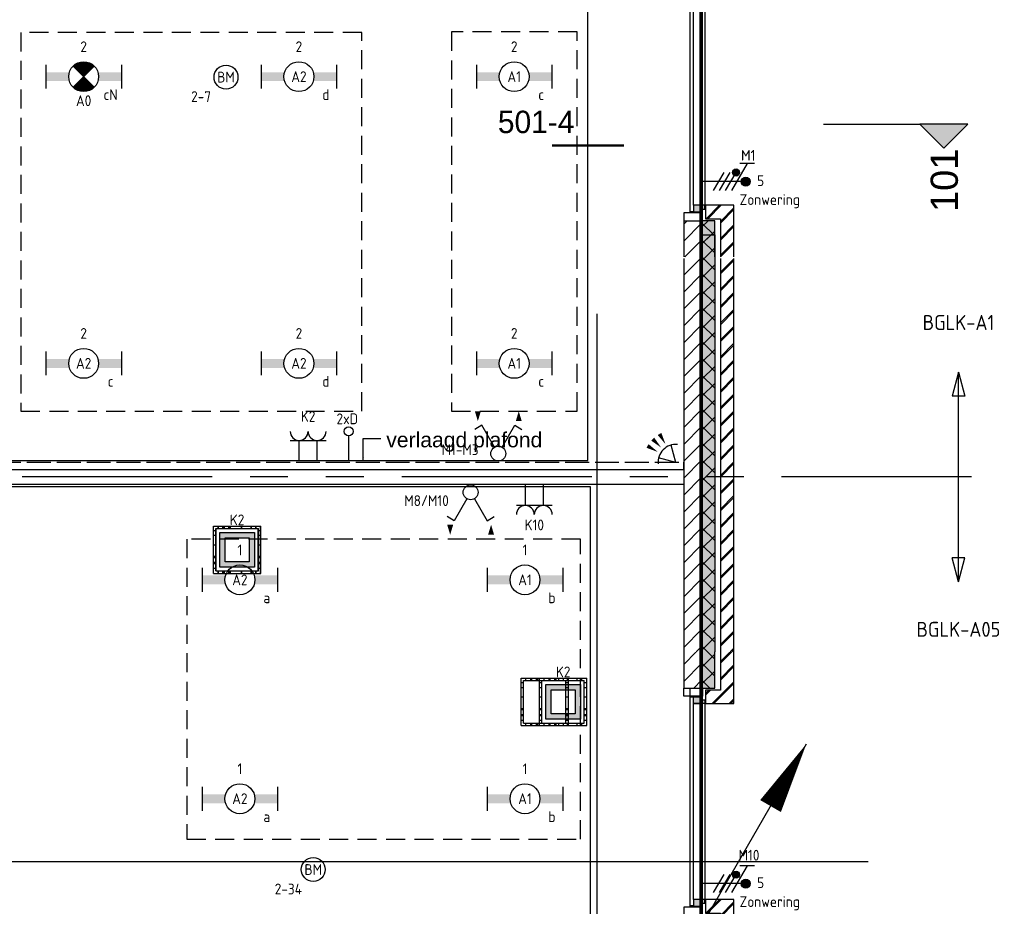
# Model space of a CAD drawing. Header units: millimetres. Extents: x -38031 to 110605, y -22066 to 88711.
# Tile 144 of 150: x 93503 to 101736, y 25475 to 32882. Entities that reach past the tile are written whole.
import ezdxf
from ezdxf.enums import TextEntityAlignment as Align

# ---------------------------------------------------------------- set-up
doc = ezdxf.new("R2010")
doc.units = ezdxf.units.MM
doc.header["$LTSCALE"] = 50
doc.set_wipeout_variables(frame=1)
for name, pattern in [('E_GOOT3', [5, 4, -1]), ('HIDDEN', [9.525, 6.35, -3.175]), ('HIDDEN2', [4.7625, 3.175, -1.5875]), ('PHANTOM', [63.5, 31.75, -6.35, 6.35, -6.35, 6.35, -6.35]), ('STYLE_06', [1.04164, 0.625, -0.20828, 0.06943, -0.13893])]:
    doc.linetypes.add(name, pattern=pattern)
for name, color, linetype in [('AB$1A---_ATTRIB050', 8, 'Continuous'), ('AL$1A---_ALGEMEEN', 8, 'Continuous'), ('AM$1A---_ARCERING', 8, 'Continuous'), ('AT$1A---_TEKST100', 8, 'Continuous'), ('Bouwkundig', 8, 'Continuous'), ('brandscheiding', 5, 'HIDDEN'), ('EB6511--_ATTRIB', 2, 'Continuous'), ('EL6121--', 3, 'Continuous'), ('EL6131--_WG', 3, 'Continuous'), ('EL6212--_S', 4, 'Continuous'), ('EL6222--', 3, 'Continuous'), ('EL6311--', 3, 'Continuous'), ('EL6311--nv', 3, 'Continuous'), ('EL6322--', 3, 'Continuous'), ('EL6441--', 3, 'Continuous'), ('EL6511--', 3, 'Continuous'), ('EL6521--', 3, 'Continuous'), ('Kastenscheiding', 4, 'PHANTOM'), ('LICHT_TEXT018', 1, 'Continuous'), ('stramien', 1, 'Continuous'), ('versterkte strook', 7, 'Continuous'), ('Vloerdoos', 3, 'Continuous'), ('Vloerdoos (1e)', 51, 'Continuous'), ('Vloerdoos OUD', 51, 'Continuous'), ('Zonwering', 3, 'Continuous'), ('Zonwering_FRZ', 7, 'Continuous')]:
    doc.layers.add(name, color=color, linetype=linetype)
doc.styles.add('Arial', font='ARIAL.TTF')
doc.styles.add('BURO-018', font='iso.shx', dxfattribs={"height": 90})
doc.styles.add('BURO-025', font='ISO.shx', dxfattribs={"height": 125})
doc.styles.add('buro-035', font='ISO.shx', dxfattribs={"height": 175})
doc.styles.add('Geneva', font='txt')
doc.styles.add('NORATT', font='isocp.shx')
doc.styles.get("Standard").update_dxf_attribs({"font": 'iso.shx'})
pattern_1 = [(45, (0, 0), (70.7107, -70.7107), []), (45, (7.07, -7.07), (70.7107, -70.7107), [])]
pattern_2 = [(135, (0, 0), (70.7107, 70.7107), []), (45, (299.34, -299.34), (70.7107, -70.7107), [])]
pattern_3 = [(45, (0, 0), (70.7107, -70.7107), [])]

# ---------------------------------------------------------------- blocks, each defined once
blk = doc.blocks.new('E00060')
at = {"color": 0, "linetype": 'Continuous'}
for q in [(-1.5, 3.6), (1.5, 3.6)]:
    blk.add_line((0, 1), q, dxfattribs=at)
blk.add_arc((0, 1), 3, 40.5288, 139.4712, dxfattribs=at)
for points in [[(-1.76, 6.21), (-1.08, 6.39), (-0.91, 4.38)], [(-0.35, 6.49), (0.35, 6.49), (0, 4.5)], [(1.08, 6.39), (1.76, 6.21), (0.91, 4.38)]]:
    blk.add_solid(points, dxfattribs=at)
at = {"color": 0, "linetype": 'Continuous', "style": 'BURO-018'}
for tag, p in [('E_TEXT1', (0, 9)), ('E_TEXT2', (5, 4))]:
    blk.add_attdef(tag, text='', height=1.8, dxfattribs=at).set_placement(p, align=Align.MIDDLE)
at = {"color": 0, "linetype": 'Continuous', "style": 'BURO-018', "flags": 1}
blk.add_attdef('E_MATCODE', text='', height=1.8, dxfattribs=at).set_placement((0, 0), align=Align.MIDDLE)
blk = doc.blocks.new('111405A')
at = {"color": 0, "linetype": 'Continuous'}
for p, q in [((-2.74, 7), (-3.95, 6.3)), ((-0.62, 3.33), (-2.74, 7)), ((0.62, 3.33), (2.74, 7)), ((2.74, 7), (3.95, 6.3))]:
    blk.add_line(p, q, dxfattribs=at)
at = {"color": 0}
for points in [[(-3.42, 7.67, 0, 1, 0), (-3.42, 9.33, 1, 1, 0)], [(3.42, 9.33, 0, 1, 0), (3.42, 7.67, 1, 1, 0)]]:
    blk.add_lwpolyline(points, format="xyseb", dxfattribs=at)
at = {"color": 0, "linetype": 'Continuous'}
blk.add_circle((0, 2.25), 1.25, dxfattribs=at)
at = {"color": 0, "linetype": 'Continuous', "style": 'BURO-018', "flags": 1}
blk.add_attdef('E_MATCODE', text='', height=1.8, dxfattribs=at).set_placement((0, 0), align=Align.MIDDLE)
blk = doc.blocks.new('VLOERDOOS')
at = {"layer": 'Vloerdoos'}
for p, q in [((0, 395), (395, 395)), ((0, 395), (0, 0)), ((0, 355), (20, 355)), ((20, 375), (20, 20)), ((20, 375), (375, 375)), ((40, 375), (40, 395)), ((80, 375), (80, 395)), ((90, 375), (90, 395)), ((130, 375), (130, 395)), ((140, 375), (140, 395)), ((235, 375), (235, 395)), ((315, 375), (315, 395)), ((355, 375), (355, 395)), ((375, 375), (375, 20)), ((375, 355), (395, 355)), ((395, 395), (395, 0)), ((0, 315), (20, 315)), ((0, 305), (20, 305)), ((0, 265), (20, 265)), ((0, 255), (20, 255)), ((375, 315), (395, 315)), ((375, 305), (395, 305)), ((375, 265), (395, 265)), ((375, 255), (395, 255)), ((0, 160), (20, 160)), ((375, 160), (395, 160)), ((0, 80), (20, 80)), ((0, 40), (20, 40)), ((0, 0), (395, 0)), ((20, 20), (375, 20)), ((40, 0), (40, 20)), ((80, 0), (80, 20)), ((90, 0), (90, 20)), ((130, 0), (130, 20)), ((140, 0), (140, 20)), ((235, 0), (235, 20)), ((315, 0), (315, 20)), ((355, 0), (355, 20)), ((375, 80), (395, 80)), ((375, 40), (395, 40))]:
    blk.add_line(p, q, dxfattribs=at)
blk = doc.blocks.new('E00126')
at = {"color": 0, "linetype": 'Continuous'}
for p, q in [((-3, 4.5), (3, 4.5)), ((-1.5, 1), (-1.5, 4.5)), ((1.5, 1), (1.5, 4.5))]:
    blk.add_line(p, q, dxfattribs=at)
for centre in [(-1.5, 6), (1.5, 6)]:
    blk.add_arc(centre, 1.5, 180, 0, dxfattribs=at)
at = {"color": 0, "linetype": 'Continuous', "style": 'BURO-018'}
for tag, p in [('E_GKAST', (0, 11.5)), ('E_GROEP', (0, 8.5)), ('E_SGROEP', (4.5, 8.5))]:
    blk.add_attdef(tag, text='', height=1.8, dxfattribs=at).set_placement(p, align=Align.MIDDLE)
at = {"color": 0, "linetype": 'Continuous', "style": 'BURO-018', "flags": 1}
for tag, p in [('E_VERMCODE', (13, 8.5)), ('E_MATCODE', (0, 0))]:
    blk.add_attdef(tag, text='', height=1.8, dxfattribs=at).set_placement(p, align=Align.MIDDLE)
blk = doc.blocks.new('1115B6630')
at = {"color": 0}
for p, q in [((-6.3, 2), (-6.3, -2)), ((6.3, 2), (6.3, -2))]:
    blk.add_line(p, q, dxfattribs=at)
at = {"color": 0, "linetype": 'Continuous'}
blk.add_circle((0, 0), 2.5, dxfattribs=at)
at = {"color": 0}
for points in [[(-2.5, 0.75), (-6.3, 0.75), (-2.5, -0.75), (-6.3, -0.75)], [(2.5, 0.75), (6.3, 0.75), (2.5, -0.75), (6.3, -0.75)]]:
    blk.add_solid(points, dxfattribs=at)
at = {"color": 0, "linetype": 'Continuous', "style": 'BURO-018'}
for tag, p in [('E_GKAST', (0, 8)), ('E_GROEP', (0, 5)), ('E_SGROEP', (4.5, 5)), ('E_ARMCODE', (0, 0)), ('E_SLET', (4.5, -3))]:
    blk.add_attdef(tag, text='', height=1.8, dxfattribs=at).set_placement(p, align=Align.MIDDLE)
blk = doc.blocks.new('E00018')
at = {"color": 0, "linetype": 'Continuous'}
for p, q in [((-1.77, -1.77), (1.77, 1.77)), ((1.77, -1.77), (-1.77, 1.77))]:
    blk.add_line(p, q, dxfattribs=at)
at = {"color": 0, "linetype": 'Continuous', "const_width": 2.5}
for points in [[(-0.88, 0.88, -0.198912), (0, 1.25, -0.198912), (0.88, 0.88, -1)], [(-0.88, -0.88, 0.198912), (0, -1.25, 0.198912), (0.88, -0.88, 1)]]:
    blk.add_lwpolyline(points, format="xyb", dxfattribs=at)
blk = doc.blocks.new('1115B6630-NO1')
at = {"color": 0}
for p, q in [((-6.3, 2), (-6.3, -2)), ((6.3, 2), (6.3, -2))]:
    blk.add_line(p, q, dxfattribs=at)
at = {"color": 0, "linetype": 'Continuous'}
blk.add_circle((0, 0), 2.5, dxfattribs=at)
at = {"color": 0}
for points in [[(-2.5, 0.75), (-6.3, 0.75), (-2.5, -0.75), (-6.3, -0.75)], [(2.5, 0.75), (6.3, 0.75), (2.5, -0.75), (6.3, -0.75)]]:
    blk.add_solid(points, dxfattribs=at)
at = {"color": 0, "zscale": 50}
blk.add_blockref('E00018', (0, 0), dxfattribs=at)
at = {"color": 0, "linetype": 'Continuous', "style": 'BURO-018'}
for tag, p in [('E_GKAST', (0, 8)), ('E_GROEP', (0, 5)), ('E_SGROEP', (4.5, 5)), ('E_ARMCODE', (0, 0)), ('E_SLET', (4.5, -3))]:
    blk.add_attdef(tag, text='', height=1.8, dxfattribs=at).set_placement(p, align=Align.MIDDLE)
blk = doc.blocks.new('E00139')
at = {"color": 0, "linetype": 'Continuous'}
blk.add_line((0, 5.25), (0, 1), dxfattribs=at)
blk.add_circle((0, 6), 0.75, dxfattribs=at)
at = {"color": 7, "style": 'BURO-018'}
for tag, p in [('E_COMMENT1', (0, 12)), ('E_DCOM1', (0, 9))]:
    blk.add_attdef(tag, text='', height=1.8, dxfattribs=at).set_placement(p, align=Align.MIDDLE)
at = {"color": 0, "style": 'BURO-018'}
blk.add_attdef('E_TEXT1', text='', height=1.8, dxfattribs=at).set_placement((2.5, 6), align=Align.MIDDLE)
at = {"color": 0, "linetype": 'Continuous', "style": 'BURO-018', "flags": 1}
blk.add_attdef('E_MATCODE', text='', height=1.8, dxfattribs=at).set_placement((0, 0), align=Align.MIDDLE)
blk = doc.blocks.new('E00123')
at = {"color": 0, "linetype": 'Continuous'}
blk.add_circle((0, 0), 2, dxfattribs=at)
at = {"color": 0, "linetype": 'Continuous', "style": 'BURO-018'}
for tag, p in [('E_TEXT1', (0, 4.5)), ('E_TEXT2', (0, 0))]:
    blk.add_attdef(tag, text='', height=1.8, dxfattribs=at).set_placement(p, align=Align.MIDDLE)
at = {"color": 0, "linetype": 'Continuous', "style": 'BURO-018', "flags": 1}
blk.add_attdef('E_MATCODE', (0, 0), '', height=1.8, dxfattribs=at)
blk = doc.blocks.new('E00414')
at = {"color": 0, "linetype": 'Continuous'}
for p, q in [((-2.9, -2.9), (-2.9, 2.9)), ((-2.9, 2.9), (2.9, 2.9)), ((-2, 2), (2, 2)), ((-2, -2), (-2, 2)), ((2, 2), (2, -2)), ((2.9, 2.9), (2.9, -2.9)), ((2.9, -2.9), (-2.9, -2.9)), ((2, -2), (-2, -2))]:
    blk.add_line(p, q, dxfattribs=at)
at = {"color": 0}
for points in [[(-2.9, 2.9), (2.9, 2.9), (-2, 2), (2, 2)], [(-2, -2), (-2.9, -2.9), (-2, 2), (-2.9, 2.9)], [(2, 2), (2.9, 2.9), (2, -2), (2.9, -2.9)], [(2, -2), (2.9, -2.9), (-2, -2), (-2.9, -2.9)]]:
    blk.add_solid(points, dxfattribs=at)
at = {"color": 0, "linetype": 'Continuous', "style": 'BURO-018'}
for tag, p in [('E_GKAST', (0, 8)), ('E_GROEP', (0, 5)), ('E_SGROEP', (4.5, 5))]:
    blk.add_attdef(tag, text='', height=1.8, dxfattribs=at).set_placement(p, align=Align.MIDDLE)
at = {"color": 0, "linetype": 'Continuous', "style": 'BURO-018', "flags": 1}
for tag, p in [('E_VERMCODE', (13, 5)), ('E_MATCODE', (0, 0))]:
    blk.add_attdef(tag, text='', height=1.8, dxfattribs=at).set_placement(p, align=Align.MIDDLE)
blk = doc.blocks.new('E00160')
at = {"color": 0, "linetype": 'Continuous'}
for p, q in [((-17.5, 0), (-13.5, 1.07)), ((-17.5, 0), (17.5, 0)), ((-17.5, 0), (-13.5, -1.07)), ((-13.5, -1.07), (-13.5, 1.07)), ((17.5, 0), (13.5, 1.07)), ((13.5, -1.07), (13.5, 1.07)), ((17.5, 0), (13.5, -1.07))]:
    blk.add_line(p, q, dxfattribs=at)
at = {"color": 0, "linetype": 'Continuous', "style": 'buro-035'}
for tag, p in [('E_TEXT2', (-22.5, 0)), ('E_TEXT1', (22.5, 0))]:
    blk.add_attdef(tag, text='', height=3.5, dxfattribs=at).set_placement(p, align=Align.MIDDLE)
blk = doc.blocks.new('E00170')
at = {"color": 0, "linetype": 'Continuous'}
for q in [(5, 8.66), (-5, -8.66)]:
    blk.add_line((0, 0), q, dxfattribs=at)
for points in [[(5, 8.66, 0, 1, 0), (3.5, 6.062, 1, 1, 0)], [(-5, -8.66, 0, 1, 0), (-3.5, -6.062, 1, 1, 0)]]:
    blk.add_lwpolyline(points, format="xyseb", dxfattribs=at)
at = {"color": 0, "const_width": 0.5}
blk.add_lwpolyline([(-0.25, 0, 1), (0.25, 0, 1)], format="xyb", close=True, dxfattribs=at)
at = {"color": 0, "linetype": 'Continuous'}
blk.add_circle((0, 0), 0.5, dxfattribs=at)
blk = doc.blocks.new('zijdetail kozijn 2kops')
at = {"color": 0}
blk.add_wipeout([(-63, 420), (-130, 420), (-130, 262), (-63, 262)], dxfattribs=at).dxf.layer = 'AL$1A---_ALGEMEEN'
at = {"layer": 'AM$1A---_ARCERING', "linetype": 'Continuous', "lineweight": 0}
blk.add_hatch(color=256, dxfattribs=at).paths.add_polyline_path([(-54.2, 338), (-54.2, 366), (-56, 366), (-56, 266), (-31, 266), (-31, 243), (0, 243), (0, 338), (-22, 338)])
at = {"layer": 'AL$1A---_ALGEMEEN', "color": 0}
for points in [[(-63, 420), (-130, 420), (-130, 262), (-63, 262)], [(-54.2, 338), (-54.2, 366), (-56, 366), (-56, 266), (-31, 266), (-31, 243), (0, 243), (0, 338), (-22, 338)]]:
    blk.add_lwpolyline(points, close=True, dxfattribs=at)
blk = doc.blocks.new('31x_alu-bg-mk105a-p')
at = {"layer": 'AL$1A---_ALGEMEEN', "color": 0}
blk.add_line((-160, 1767), (-160, 2068.5), dxfattribs=at)
blk.add_lwpolyline([(-369.5, 1814), (-369.5, 1814), (-270, 1814), (-270, 2080.5)], dxfattribs=at)
at = {"color": 0}
blk.add_wipeout([(-276, 1637), (-276, 0), (-338, 0), (-338, 1637)], dxfattribs=at).dxf.layer = 'AL$1A---_ALGEMEEN'
at = {"layer": 'AL$1A---_ALGEMEEN', "color": 0}
blk.add_lwpolyline([(-276, 1637), (-276, 0), (-338, 0), (-338, 1637)], close=True, dxfattribs=at)
at = {"layer": 'AL$1A---_ALGEMEEN', "color": 0, "xscale": -1, "rotation": 90}
blk.add_blockref('zijdetail kozijn 2kops', (0, 1637), dxfattribs=at)
at = {"color": 0}
blk.add_wipeout([(-238, 0), (-238, -113), (-113, -113), (-113, -431.5), (0, -431.5), (0, 0)], dxfattribs=at).dxf.layer = 'AL$1A---_ALGEMEEN'
at = {"layer": 'AM$1A---_ARCERING', "linetype": 'Continuous', "lineweight": 0}
for points in [[(-160, 1767), (-160, 2068.5), (-270, 2068.5), (-270, 1767)], [(-160, -130), (-270, -130), (-270, -431.5), (-160, -431.5)]]:
    blk.add_hatch(color=256, dxfattribs=at).paths.add_polyline_path(points)
at = {"layer": 'AM$1A---_ARCERING', "linetype": 'Continuous', "lineweight": 5}
h = blk.add_hatch(dxfattribs=at)
h.set_pattern_fill('ISOLATIE', color=256, style=0, pattern_type=2)
h.set_pattern_definition(pattern_2)
h.paths.add_polyline_path([(-160, 1767), (-160, 2068.5), (-270, 2068.5), (-270, 1767)])
h = blk.add_hatch(dxfattribs=at)
h.set_pattern_fill('BAKSTEEN', color=256, style=0, pattern_type=2)
h.set_pattern_definition(pattern_1)
h.paths.add_polyline_path([(-238, 0), (-238, -113), (-113, -113), (-113, -431.5), (0, -431.5), (0, 0)])
h = blk.add_hatch(dxfattribs=at)
h.set_pattern_fill('ISOLATIE', color=256, style=0, pattern_type=2)
h.set_pattern_definition(pattern_2)
h.paths.add_polyline_path([(-160, -130), (-270, -130), (-270, -431.5), (-160, -431.5)])
at = {"layer": 'AL$1A---_ALGEMEEN', "color": 0}
for p, q in [((-370, 1812), (-370, -175)), ((-160, -431.5), (-160, -130))]:
    blk.add_line(p, q, dxfattribs=at)
at = {"layer": 'AL$1A---_ALGEMEEN', "color": 0, "flags": 128}
for points in [[(-270, 2068.5), (-270, 1767), (-160, 1767)], [(-238, 0), (-238, -113), (-113, -113), (-113, -431.5)], [(0, -431.5), (0, 0), (-238, 0)], [(-160, -130), (-270, -130), (-270, -431.5)]]:
    blk.add_lwpolyline(points, dxfattribs=at)
at = {"layer": 'AL$1A---_ALGEMEEN', "color": 0}
blk.add_lwpolyline([(-369.5, -177), (-369.5, -177), (-270, -177), (-270, -443.5)], dxfattribs=at)
at = {"color": 0}
for points in [[(-238, 1637), (0, 1637), (0, 2068.5), (-113, 2068.5), (-113, 1750), (-238, 1750)], [(-420, -130), (-420, -431.5), (-270, -431.5), (-270, -130)]]:
    blk.add_wipeout(points, dxfattribs=at).dxf.layer = 'AL$1A---_ALGEMEEN'
at = {"layer": 'AM$1A---_ARCERING', "linetype": 'Continuous', "lineweight": 5}
h = blk.add_hatch(dxfattribs=at)
h.set_pattern_fill('BAKSTEEN', color=256, style=0, pattern_type=2)
h.set_pattern_definition(pattern_1)
h.paths.add_polyline_path([(-238, 1637), (0, 1637), (0, 2068.5), (-113, 2068.5), (-113, 1750), (-238, 1750)])
h = blk.add_hatch(dxfattribs=at)
h.set_pattern_fill('KALKZANDSTEEN', color=256, style=0, pattern_type=2)
h.set_pattern_definition(pattern_3)
h.paths.add_polyline_path([(-420, -130), (-420, -431.5), (-270, -431.5), (-270, -130)])
at = {"layer": 'AL$1A---_ALGEMEEN', "color": 0}
blk.add_line((-420, -130), (-420, -431.5), dxfattribs=at)
at = {"layer": 'AL$1A---_ALGEMEEN', "color": 0, "flags": 128}
for points in [[(-238, 1637), (0, 1637), (0, 2068.5)], [(-113, 2068.5), (-113, 1750), (-238, 1750), (-238, 1637)], [(-270, -431.5), (-270, -130), (-420, -130)]]:
    blk.add_lwpolyline(points, dxfattribs=at)
at = {"layer": 'AL$1A---_ALGEMEEN', "color": 0, "rotation": 90}
blk.add_blockref('zijdetail kozijn 2kops', (0, 0), dxfattribs=at)
at = {"color": 0}
blk.add_wipeout([(-420, 2068.5), (-420, 1767), (-270, 1767), (-270, 2068.5)], dxfattribs=at).dxf.layer = 'AL$1A---_ALGEMEEN'
at = {"layer": 'AM$1A---_ARCERING', "linetype": 'Continuous', "lineweight": 5}
h = blk.add_hatch(dxfattribs=at)
h.set_pattern_fill('KALKZANDSTEEN', color=256, style=0, pattern_type=2)
h.set_pattern_definition(pattern_3)
edge = h.paths.add_edge_path()
edge.add_line((-420, 2068.5), (-420, 1767))
edge.add_line((-420, 1767), (-270, 1767))
edge.add_line((-270, 1767), (-270, 2068.5))
at = {"layer": 'AL$1A---_ALGEMEEN', "color": 0}
for p, q in [((-366, -54.2), (-366, 1691.2)), ((-243, 1637), (-243, 0))]:
    blk.add_line(p, q, dxfattribs=at)
blk.add_lwpolyline([(-420, 2068.5), (-420, 1767), (-270, 1767), (-270, 2068.5)], dxfattribs=at)
blk = doc.blocks.new('txt 1_100 verlaagd plafond')
at = {"layer": 'AL$1A---_ALGEMEEN', "color": 0}
for p, q in [((-1830, 0), (-1830, 182.6)), ((-1830, 182.6), (-1680, 182.6))]:
    blk.add_line(p, q, dxfattribs=at)
blk.add_solid([(-1830, 0), (-1836.7, 25), (-1823.3, 25)], dxfattribs=at)
at = {"layer": 'AT$1A---_TEKST100', "insert": (-983.5, 235.8), "char_height": 126.27, "attachment_point": 2, "line_spacing_factor": 0.967741, "style": 'Arial'}
blk.add_mtext('{\\C256;\\lverlaagd plafond}', dxfattribs=at)
blk = doc.blocks.new('detailnr plf hor')
at = {"layer": 'AL$1A---_ALGEMEEN', "color": 0, "lineweight": 50}
blk.add_line((300, 0), (-300, 0), dxfattribs=at)
at = {"layer": 'AT$1A---_TEKST100', "insert": (-752.8, 291.7), "char_height": 187.134, "attachment_point": 1, "line_spacing_factor": 1.057281, "style": 'Geneva'}
blk.add_mtext('{\\C256;\\l501-4}', dxfattribs=at)
blk = doc.blocks.new('drsnd pijl')
at = {"layer": 'AM$1A---_ARCERING', "linetype": 'Continuous', "lineweight": 0}
blk.add_hatch(color=256, dxfattribs=at).paths.add_polyline_path([(1005, 442.5), (200, 442.5), (0, 242.5), (-200, 442.5), (200, 442.5)])
at = {"layer": 'AL$1A---_ALGEMEEN', "color": 0}
blk.add_lwpolyline([(1005, 442.5), (200, 442.5), (0, 242.5), (-200, 442.5), (200, 442.5)], dxfattribs=at)
at = {"layer": 'AL$1A---_ALGEMEEN', "color": 0, "style": 'Arial'}
blk.add_attdef('peil', text='', height=227.3, rotation=90, dxfattribs=at).set_placement((170, -290.5), align=Align.BOTTOM_LEFT)
at = {"layer": 'AL$1A---_ALGEMEEN', "color": 0, "flags": 1}
blk.add_attdef('onderdeel', (-200, -699.6), '', height=227.3, dxfattribs=at)
blk = doc.blocks.new('200254 W 210e 19-03-2008')
at = {"layer": 'AL$1A---_ALGEMEEN', "xscale": 0.02, "yscale": 0.02, "zscale": 0.02}
for name, p in [('detailnr plf hor', (20999.83, 3652.55)), ('txt 1_100 verlaagd plafond', (20998.83, 3599.95)), ('31x_alu-bg-mk105a-p', (21024.25, 3526.58))]:
    blk.add_blockref(name, p, dxfattribs=at)
at = {"layer": 'AL$1A---_ALGEMEEN'}
ref = blk.add_blockref('drsnd pijl', (21059.34, 3647.27), dxfattribs=dict(at, xscale=-0.02, yscale=0.02, zscale=0.02))
ref.add_attrib('peil', '101', dxfattribs={"layer": 'AB$1A---_ATTRIB050', "height": 4.546, "rotation": 90, "style": 'Arial'}).set_placement((21063.06, 3641.46), align=Align.BOTTOM_LEFT)
blk.add_wipeout([(20697.05, 3598.45), (21015.85, 3598.45), (21015.85, 3595.95), (20697.05, 3595.95)]).dxf.layer = 'AL$1A---_ALGEMEEN'
at = {"layer": 'AM$1A---_ARCERING', "linetype": 'Continuous', "lineweight": 0}
blk.add_hatch(color=256, dxfattribs=at).paths.add_polyline_path([(21021.05, 3637.67), (21021.05, 3567.95), (21018.85, 3567.95), (21018.85, 3637.67)])
at = {"layer": 'AM$1A---_ARCERING', "linetype": 'Continuous', "lineweight": 5}
h = blk.add_hatch(dxfattribs=at)
h.set_pattern_fill('ISOLATIE', color=256, style=0, pattern_type=2)
h.set_pattern_definition([(135, (0, 0), (1.41421356, 1.41421356), []), (45, (5.9868, -5.9868), (1.41421356, -1.41421356), [])])
h.paths.add_polyline_path([(21021.05, 3637.67), (21021.05, 3567.95), (21018.85, 3567.95), (21018.85, 3637.67)])
at = {"layer": 'AL$1A---_ALGEMEEN'}
blk.add_line((21021.05, 3637.67), (21021.05, 3567.95), dxfattribs=at)
for points in [[(20709.05, 3655.3), (20710.05, 3655.3), (20710.05, 3651.9), (20698.05, 3651.9), (20698.05, 3599.95), (20999.83, 3599.95), (20999.83, 3786.35), (20611.45, 3786.35), (20611.45, 3587.15), (20680.04, 3587.15), (20680.05, 3651.9), (20629.45, 3651.9), (20629.45, 3655.3)], [(20697.05, 3598.45), (21015.85, 3598.45), (21015.85, 3595.95), (20697.05, 3595.95)], [(20727.89, 3483.56), (20751.7, 3483.56), (20751.7, 3469.81), (20751.79, 3343.66), (20852.59, 3343.66), (20852.59, 3310.34), (21000.27, 3310.34), (21000.27, 3595.56), (20771.29, 3595.56), (20771.29, 3525.16), (20685.48, 3525.16), (20685.27, 3483.71)]]:
    blk.add_lwpolyline(points, close=True, dxfattribs=at)
at = {"layer": 'AL$1A---_ALGEMEEN', "flags": 128}
blk.add_lwpolyline([(21018.85, 3567.95), (21018.85, 3637.67), (21021.05, 3637.67)], dxfattribs=at)
blk.add_wipeout([(21024.25, 3633.71), (21021.99, 3633.71), (21021.99, 3567.95), (21024.25, 3567.95)]).dxf.layer = 'AL$1A---_ALGEMEEN'
at = {"layer": 'AM$1A---_ARCERING', "linetype": 'Continuous', "lineweight": 5}
h = blk.add_hatch(dxfattribs=at)
h.set_pattern_fill('BAKSTEEN', color=256, style=0, pattern_type=2)
h.set_pattern_definition([(45, (0, 0), (1.41421356, -1.41421356), []), (45, (0.1414, -0.1414), (1.41421356, -1.41421356), [])])
h.paths.add_polyline_path([(21024.25, 3633.71), (21021.99, 3633.71), (21021.99, 3567.95), (21024.25, 3567.95)])
at = {"layer": 'AL$1A---_ALGEMEEN'}
for p, q in [((21021.99, 3633.71), (21021.99, 3567.95)), ((21024.25, 3567.95), (21024.25, 3633.71))]:
    blk.add_line(p, q, dxfattribs=at)
blk.add_wipeout([(21015.85, 3567.95), (21018.85, 3567.95), (21018.85, 3633.71), (21015.85, 3633.71)]).dxf.layer = 'AL$1A---_ALGEMEEN'
at = {"layer": 'AM$1A---_ARCERING', "linetype": 'Continuous', "lineweight": 5}
h = blk.add_hatch(dxfattribs=at)
h.set_pattern_fill('KALKZANDSTEEN', color=256, style=0, pattern_type=2)
h.set_pattern_definition([(45, (0, 0), (1.41421356, -1.41421356), [])])
h.paths.add_polyline_path([(21015.85, 3567.95), (21018.85, 3567.95), (21018.85, 3633.71), (21015.85, 3633.71)])
at = {"layer": 'AL$1A---_ALGEMEEN'}
for p, q in [((21015.85, 3633.71), (21015.85, 3567.95)), ((21018.85, 3567.95), (21018.85, 3633.71))]:
    blk.add_line(p, q, dxfattribs=at)
at = {"layer": 'AL$1A---_ALGEMEEN', "xscale": 0.02, "yscale": 0.02, "zscale": 0.02}
blk.add_blockref('31x_alu-bg-mk105a-p', (21024.25, 3642.58), dxfattribs=at)
at = {"layer": 'stramien', "linetype": 'STYLE_06', "ltscale": 50}
blk.add_line((21018.85, 2703.35), (21018.85, 4240.03), dxfattribs=at)
blk = doc.blocks.new('VLOERDOOS (1e)')
at = {"layer": 'Vloerdoos OUD'}
for p, q in [((0, 395), (395, 395)), ((0, 395), (0, 0)), ((0, 355), (20, 355)), ((20, 375), (20, 20)), ((20, 375), (375, 375)), ((40, 375), (40, 395)), ((80, 375), (80, 395)), ((90, 375), (90, 395)), ((130, 375), (130, 395)), ((140, 375), (140, 395)), ((235, 375), (235, 395)), ((315, 375), (315, 395)), ((355, 375), (355, 395)), ((375, 375), (375, 20)), ((375, 355), (395, 355)), ((395, 395), (395, 0)), ((0, 315), (20, 315)), ((0, 305), (20, 305)), ((0, 265), (20, 265)), ((0, 255), (20, 255)), ((375, 315), (395, 315)), ((375, 305), (395, 305)), ((375, 265), (395, 265)), ((375, 255), (395, 255)), ((0, 160), (20, 160)), ((375, 160), (395, 160)), ((0, 80), (20, 80)), ((0, 40), (20, 40)), ((0, 0), (395, 0)), ((20, 20), (375, 20)), ((40, 0), (40, 20)), ((80, 0), (80, 20)), ((90, 0), (90, 20)), ((130, 0), (130, 20)), ((140, 0), (140, 20)), ((235, 0), (235, 20)), ((315, 0), (315, 20)), ((355, 0), (355, 20)), ((375, 80), (395, 80)), ((375, 40), (395, 40))]:
    blk.add_line(p, q, dxfattribs=at)
blk = doc.blocks.new('E00080')
at = {"color": 0, "linetype": 'Continuous'}
for p, q in [((-3, 9.98), (-3, 7.48)), ((-3, 8.73), (1.5, 6.13)), ((0, 8.5), (0, 1)), ((1.5, 5.13), (-1.5, 6.87)), ((1.5, 4.13), (-1.5, 5.87)), ((1.5, 3.13), (-1.5, 4.87))]:
    blk.add_line(p, q, dxfattribs=at)
at = {"color": 0, "const_width": 0.75}
blk.add_lwpolyline([(-0.38, 8.5, 1), (0.38, 8.5, 1)], format="xyb", close=True, dxfattribs=at)
at = {"color": 0, "linetype": 'Continuous'}
blk.add_circle((0, 8.5), 0.75, dxfattribs=at)
at = {"color": 0, "linetype": 'Continuous', "style": 'BURO-018'}
for tag, p in [('E_GKAST', (0, 15)), ('E_GROEP', (0, 12)), ('E_SGROEP', (4.5, 12))]:
    blk.add_attdef(tag, text='', height=1.8, dxfattribs=at).set_placement(p, align=Align.MIDDLE)
at = {"color": 0, "linetype": 'Continuous', "style": 'BURO-018', "flags": 1}
for tag, p in [('E_VERMCODE', (13, 12)), ('E_MATCODE', (0, 0))]:
    blk.add_attdef(tag, text='', height=1.8, dxfattribs=at).set_placement(p, align=Align.MIDDLE)
blk = doc.blocks.new('2f + n + Ra')
at = {"layer": 'EL6322--'}
h = blk.add_hatch(color=256, dxfattribs=at)
edge = h.paths.add_edge_path()
edge.add_arc((-75, 293.3), 30, 0, 360)
blk.add_circle((-75, 293.3), 30, dxfattribs=at)
at = {"layer": 'EL6322--', "xscale": 50.00000000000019, "yscale": 50, "zscale": 50, "rotation": 359.9997694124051}
blk.add_blockref('E00080', (0, -50), dxfattribs=at)

msp = doc.modelspace()

# ---------------------------------------------------------------- block references
at = {"layer": 'Bouwkundig', "xscale": 50, "yscale": 50, "zscale": 50}
msp.add_blockref('200254 W 210e 19-03-2008', (-951737.5, -150797.3), dxfattribs=at)

# ---------------------------------------------------------------- next in the draw order: linework, layer by layer
at = {"layer": 'brandscheiding', "const_width": 30}
msp.add_lwpolyline([(99201.4, 38568.6), (99201.4, 11156.5), (58133.7, 6602.3)], dxfattribs=at)
at = {"layer": 'EL6131--_WG', "linetype": 'E_GOOT3'}
for p, q in [((84813.4, 29185), (99055, 29185)), ((84813.4, 29125), (99055, 29125))]:
    msp.add_line(p, q, dxfattribs=at)
at = {"layer": 'EL6131--_WG'}
msp.add_line((99055, 29125), (99055, 29185), dxfattribs=at)
at = {"layer": 'Kastenscheiding'}
msp.add_line((101461.4, 29061.7), (82384.3, 29061.7), dxfattribs=at)
at = {"layer": 'LICHT_TEXT018', "linetype": 'HIDDEN2'}
for points in [[(93512.9, 29611.1), (96362.9, 29611.1), (96362.9, 32776.5), (93512.9, 32776.5)], [(97112.9, 29611.1), (98162.9, 29611.1), (98162.9, 32780.2), (97112.9, 32780.2)], [(94900.1, 26035.3), (98193.1, 26035.3), (98193.1, 28541.5), (94900.1, 28541.5)]]:
    msp.add_lwpolyline(points, close=True, dxfattribs=at)
at = {"layer": 'versterkte strook'}
for p, q in [((98330, 30424.2), (98330, 11924.5)), ((82069.1, 25850), (100596.1, 25850))]:
    msp.add_line(p, q, dxfattribs=at)

# ---------------------------------------------------------------- next in the draw order: block references
at = {"layer": 'EL6121--', "xscale": 200, "yscale": 200, "zscale": 200}
msp.add_blockref('E00170', (99081, 25100), dxfattribs=at)
at = {"layer": 'EL6212--_S'}
ref = msp.add_blockref('E00160', (101352.4, 29061.7), dxfattribs=dict(at, xscale=50, yscale=50, zscale=50, rotation=90))
ref.add_attrib('E_TEXT1', 'BGLK-A1', dxfattribs={"layer": '0', "color": 2, "linetype": 'Continuous', "height": 125, "style": 'BURO-025'}).set_placement((101352.4, 30352.6), align=Align.MIDDLE)
ref.add_attrib('E_TEXT2', 'BGLK-A05', dxfattribs={"layer": '0', "color": 2, "linetype": 'Continuous', "height": 125, "style": 'BURO-025'}).set_placement((101352.4, 27788.9), align=Align.MIDDLE)
at = {"layer": 'EL6222--'}
ref = msp.add_blockref('E00126', (95914.5, 29142.6), dxfattribs=dict(at, xscale=50, yscale=50, zscale=50))
ref.add_attrib('E_GROEP', 'K2', dxfattribs={"layer": '0', "color": 1, "linetype": 'Continuous', "height": 90, "style": 'BURO-018'}).set_placement((95914.5, 29567.6), align=Align.MIDDLE)
ref = msp.add_blockref('E00126', (97805.6, 29047.8), dxfattribs=dict(at, xscale=50, yscale=50, zscale=50, rotation=180.0000000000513))
ref.add_attrib('E_GROEP', 'K10', dxfattribs={"layer": '0', "color": 1, "linetype": 'Continuous', "height": 90, "style": 'BURO-018'}).set_placement((97805.6, 28661.3), align=Align.MIDDLE)
ref = msp.add_blockref('E00414', (95320.6, 28453.8), dxfattribs=dict(at, xscale=50, yscale=50, zscale=50))
ref.add_attrib('E_GROEP', 'K2', dxfattribs={"layer": '0', "color": 1, "linetype": 'Continuous', "height": 90, "style": 'BURO-018'}).set_placement((95320.6, 28703.8), align=Align.MIDDLE)
ref = msp.add_blockref('E00414', (98046.8, 27183), dxfattribs=dict(at, xscale=50, yscale=50, zscale=50))
ref.add_attrib('E_GROEP', 'K2', dxfattribs={"layer": '0', "color": 1, "linetype": 'Continuous', "height": 90, "style": 'BURO-018'}).set_placement((98046.8, 27433), align=Align.MIDDLE)
at = {"layer": 'EL6311--'}
ref = msp.add_blockref('1115B6630', (95837.9, 32406.4), dxfattribs=dict(at, xscale=50, yscale=50, zscale=50))
ref.add_attrib('E_ARMCODE', 'A2', dxfattribs={"layer": '0', "color": 1, "linetype": 'Continuous', "height": 90, "style": 'BURO-018'}).set_placement((95837.9, 32406.4), align=Align.MIDDLE)
ref.add_attrib('E_SLET', 'd', dxfattribs={"layer": '0', "color": 1, "linetype": 'Continuous', "height": 90, "style": 'BURO-018'}).set_placement((96062.9, 32256.4), align=Align.MIDDLE)
ref.add_attrib('E_GROEP', '2', dxfattribs={"layer": '0', "color": 1, "linetype": 'Continuous', "height": 90, "style": 'BURO-018'}).set_placement((95837.9, 32656.4), align=Align.MIDDLE)
ref = msp.add_blockref('1115B6630', (97637.9, 32406.4), dxfattribs=dict(at, xscale=50, yscale=50, zscale=50))
ref.add_attrib('E_ARMCODE', 'A1', dxfattribs={"layer": '0', "color": 1, "linetype": 'Continuous', "height": 90, "style": 'BURO-018'}).set_placement((97637.9, 32406.4), align=Align.MIDDLE)
ref.add_attrib('E_SLET', 'c', dxfattribs={"layer": '0', "color": 1, "linetype": 'Continuous', "height": 90, "style": 'BURO-018'}).set_placement((97862.9, 32256.4), align=Align.MIDDLE)
ref.add_attrib('E_GROEP', '2', dxfattribs={"layer": '0', "color": 1, "linetype": 'Continuous', "height": 90, "style": 'BURO-018'}).set_placement((97637.9, 32656.4), align=Align.MIDDLE)
at = {"layer": 'EL6311--', "rotation": 270}
for p in [(99199, 31530), (99199, 25664.4)]:
    msp.add_blockref('2f + n + Ra', p, dxfattribs=at)
at = {"layer": 'EL6311--'}
ref = msp.add_blockref('1115B6630', (94037.9, 30011.1), dxfattribs=dict(at, xscale=50, yscale=50, zscale=50))
ref.add_attrib('E_ARMCODE', 'A2', dxfattribs={"layer": '0', "color": 1, "linetype": 'Continuous', "height": 90, "style": 'BURO-018'}).set_placement((94037.9, 30011.1), align=Align.MIDDLE)
ref.add_attrib('E_SLET', 'c', dxfattribs={"layer": '0', "color": 1, "linetype": 'Continuous', "height": 90, "style": 'BURO-018'}).set_placement((94262.9, 29861.1), align=Align.MIDDLE)
ref.add_attrib('E_GROEP', '2', dxfattribs={"layer": '0', "color": 1, "linetype": 'Continuous', "height": 90, "style": 'BURO-018'}).set_placement((94037.9, 30261.1), align=Align.MIDDLE)
ref = msp.add_blockref('1115B6630', (95837.9, 30011.1), dxfattribs=dict(at, xscale=50, yscale=50, zscale=50))
ref.add_attrib('E_ARMCODE', 'A2', dxfattribs={"layer": '0', "color": 1, "linetype": 'Continuous', "height": 90, "style": 'BURO-018'}).set_placement((95837.9, 30011.1), align=Align.MIDDLE)
ref.add_attrib('E_SLET', 'd', dxfattribs={"layer": '0', "color": 1, "linetype": 'Continuous', "height": 90, "style": 'BURO-018'}).set_placement((96062.9, 29861.1), align=Align.MIDDLE)
ref.add_attrib('E_GROEP', '2', dxfattribs={"layer": '0', "color": 1, "linetype": 'Continuous', "height": 90, "style": 'BURO-018'}).set_placement((95837.9, 30261.1), align=Align.MIDDLE)
ref = msp.add_blockref('1115B6630', (97637.9, 30011.1), dxfattribs=dict(at, xscale=50, yscale=50, zscale=50))
ref.add_attrib('E_ARMCODE', 'A1', dxfattribs={"layer": '0', "color": 1, "linetype": 'Continuous', "height": 90, "style": 'BURO-018'}).set_placement((97637.9, 30011.1), align=Align.MIDDLE)
ref.add_attrib('E_SLET', 'c', dxfattribs={"layer": '0', "color": 1, "linetype": 'Continuous', "height": 90, "style": 'BURO-018'}).set_placement((97862.9, 29861.1), align=Align.MIDDLE)
ref.add_attrib('E_GROEP', '2', dxfattribs={"layer": '0', "color": 1, "linetype": 'Continuous', "height": 90, "style": 'BURO-018'}).set_placement((97637.9, 30261.1), align=Align.MIDDLE)
ref = msp.add_blockref('1115B6630', (95344.2, 28202.4), dxfattribs=dict(at, xscale=50, yscale=50, zscale=50))
ref.add_attrib('E_ARMCODE', 'A2', dxfattribs={"layer": '0', "color": 1, "linetype": 'Continuous', "height": 90, "style": 'BURO-018'}).set_placement((95344.2, 28202.4), align=Align.MIDDLE)
ref.add_attrib('E_SLET', 'a', dxfattribs={"layer": '0', "color": 1, "linetype": 'Continuous', "height": 90, "style": 'BURO-018'}).set_placement((95569.2, 28052.4), align=Align.MIDDLE)
ref.add_attrib('E_GROEP', '1', dxfattribs={"layer": '0', "color": 1, "linetype": 'Continuous', "height": 90, "style": 'BURO-018'}).set_placement((95344.2, 28452.4), align=Align.MIDDLE)
ref = msp.add_blockref('1115B6630', (97728, 28202.4), dxfattribs=dict(at, xscale=50, yscale=50, zscale=50))
ref.add_attrib('E_ARMCODE', 'A1', dxfattribs={"layer": '0', "color": 1, "linetype": 'Continuous', "height": 90, "style": 'BURO-018'}).set_placement((97728, 28202.4), align=Align.MIDDLE)
ref.add_attrib('E_SLET', 'b', dxfattribs={"layer": '0', "color": 1, "linetype": 'Continuous', "height": 90, "style": 'BURO-018'}).set_placement((97953, 28052.4), align=Align.MIDDLE)
ref.add_attrib('E_GROEP', '1', dxfattribs={"layer": '0', "color": 1, "linetype": 'Continuous', "height": 90, "style": 'BURO-018'}).set_placement((97728, 28452.4), align=Align.MIDDLE)
ref = msp.add_blockref('1115B6630', (95344.2, 26373.7), dxfattribs=dict(at, xscale=50, yscale=50, zscale=50))
ref.add_attrib('E_ARMCODE', 'A2', dxfattribs={"layer": '0', "color": 1, "linetype": 'Continuous', "height": 90, "style": 'BURO-018'}).set_placement((95344.2, 26373.7), align=Align.MIDDLE)
ref.add_attrib('E_SLET', 'a', dxfattribs={"layer": '0', "color": 1, "linetype": 'Continuous', "height": 90, "style": 'BURO-018'}).set_placement((95569.2, 26223.7), align=Align.MIDDLE)
ref.add_attrib('E_GROEP', '1', dxfattribs={"layer": '0', "color": 1, "linetype": 'Continuous', "height": 90, "style": 'BURO-018'}).set_placement((95344.2, 26623.7), align=Align.MIDDLE)
ref = msp.add_blockref('1115B6630', (97728, 26373.7), dxfattribs=dict(at, xscale=50, yscale=50, zscale=50))
ref.add_attrib('E_ARMCODE', 'A1', dxfattribs={"layer": '0', "color": 1, "linetype": 'Continuous', "height": 90, "style": 'BURO-018'}).set_placement((97728, 26373.7), align=Align.MIDDLE)
ref.add_attrib('E_SLET', 'b', dxfattribs={"layer": '0', "color": 1, "linetype": 'Continuous', "height": 90, "style": 'BURO-018'}).set_placement((97953, 26223.7), align=Align.MIDDLE)
ref.add_attrib('E_GROEP', '1', dxfattribs={"layer": '0', "color": 1, "linetype": 'Continuous', "height": 90, "style": 'BURO-018'}).set_placement((97728, 26623.7), align=Align.MIDDLE)
at = {"layer": 'EL6311--nv', "color": 0}
ref = msp.add_blockref('1115B6630-NO1', (94037.9, 32406.4), dxfattribs=dict(at, xscale=50, yscale=50, zscale=50))
ref.add_attrib('E_ARMCODE', 'A0', dxfattribs={"layer": '0', "color": 1, "linetype": 'Continuous', "height": 90, "style": 'BURO-018'}).set_placement((94037.9, 32205.5), align=Align.MIDDLE)
ref.add_attrib('E_SLET', 'cN', dxfattribs={"layer": '0', "color": 1, "linetype": 'Continuous', "height": 90, "style": 'BURO-018'}).set_placement((94262.9, 32256.4), align=Align.MIDDLE)
ref.add_attrib('E_GROEP', '2', dxfattribs={"layer": '0', "color": 1, "linetype": 'Continuous', "height": 90, "style": 'BURO-018'}).set_placement((94037.9, 32656.4), align=Align.MIDDLE)
at = {"layer": 'EL6441--'}
ref = msp.add_blockref('E00139', (96253.4, 29142.6), dxfattribs=dict(at, xscale=50, yscale=50, zscale=50))
ref.add_attrib('E_TEXT1', '2xD', dxfattribs={"layer": '0', "color": 1, "height": 90, "style": 'BURO-018'}).set_placement((96241.8, 29547.9), align=Align.MIDDLE)
at = {"layer": 'EL6511--'}
ref = msp.add_blockref('E00123', (95228.1, 32402.6), dxfattribs=dict(at, xscale=50, yscale=50, zscale=50))
ref.add_attrib('E_TEXT2', 'BM', dxfattribs={"layer": 'EB6511--_ATTRIB', "color": 1, "linetype": 'Continuous', "height": 90, "style": 'NORATT'}).set_placement((95228.1, 32402.6), align=Align.MIDDLE)
ref.add_attrib('E_TEXT1', '2-7', dxfattribs={"layer": 'EB6511--_ATTRIB', "color": 1, "linetype": 'Continuous', "height": 90, "style": 'NORATT'}).set_placement((95019.8, 32240.2), align=Align.MIDDLE)
ref = msp.add_blockref('E00123', (95957.7, 25782.1), dxfattribs=dict(at, xscale=50, yscale=50, zscale=50))
ref.add_attrib('E_TEXT2', 'BM', dxfattribs={"layer": 'EB6511--_ATTRIB', "color": 1, "linetype": 'Continuous', "height": 90, "style": 'NORATT'}).set_placement((95957.7, 25782.1), align=Align.MIDDLE)
ref.add_attrib('E_TEXT1', '2-34', dxfattribs={"layer": 'EB6511--_ATTRIB', "color": 1, "linetype": 'Continuous', "height": 90, "style": 'NORATT'}).set_placement((95749.4, 25619.8), align=Align.MIDDLE)
at = {"layer": 'EL6521--', "xscale": 50.0000000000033, "yscale": 50, "zscale": 50, "rotation": 45}
msp.add_blockref('E00060', (99025.5, 29148.4), dxfattribs=at)
at = {"layer": 'Vloerdoos', "rotation": 90}
for p in [(95517.5, 28256.6), (98243.7, 26985.9)]:
    msp.add_blockref('VLOERDOOS', p, dxfattribs=at)
at = {"layer": 'Vloerdoos (1e)', "rotation": 90}
for p in [(95519.9, 28256.6), (98090.5, 26985.9)]:
    msp.add_blockref('VLOERDOOS (1e)', p, dxfattribs=at)
at = {"layer": 'Zonwering_FRZ', "xscale": 50, "yscale": 50, "zscale": 50}
msp.add_blockref('111405A', (97504.9, 29144.8), dxfattribs=at)
at = {"layer": 'Zonwering_FRZ', "xscale": 50, "yscale": 50, "zscale": 50, "rotation": 180}
msp.add_blockref('111405A', (97273.5, 29046.3), dxfattribs=at)

# ---------------------------------------------------------------- next in the draw order: texts
at = {"layer": 'EL6222--', "color": 1, "style": 'BURO-018'}
for s, p in [('M1', (99535.1, 31703.9)), ('5', (99668.8, 31492.3)), ('Zonwering', (99522.7, 31334.5)), ('M10', (99513.6, 25856.9)), ('5', (99668.8, 25626.7)), ('Zonwering', (99522.7, 25468.9))]:
    msp.add_text(s, height=90, dxfattribs=at).set_placement(p)
at = {"layer": 'Zonwering', "color": 1}
for s, p in [('M1-M3', (97030.2, 29245.2)), ('M8/M10', (96718.3, 28819.1))]:
    msp.add_text(s, height=90, dxfattribs=at).set_placement(p)

doc.saveas('drawing.dxf')
